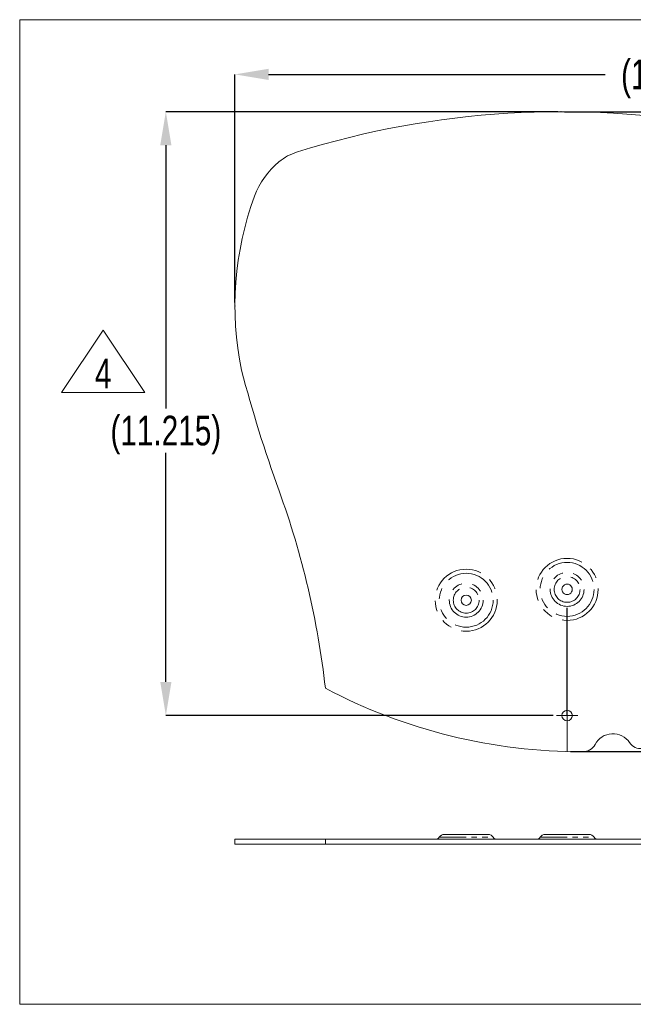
# Model space of a CAD drawing. Header units: inches. Extents: x 0 to 70.1, y 0 to 32.
# Tile 1 of 19: x 0 to 11.4, y 0 to 18.3. Entities that reach past the tile are written whole.
import ezdxf

# ---------------------------------------------------------------- set-up
doc = ezdxf.new("R2010")
doc.units = ezdxf.units.IN
doc.header["$LTSCALE"] = 4
doc.header["$MEASUREMENT"] = 0
doc.header["$PDSIZE"] = -1
doc.linetypes.add('CENTERX2', pattern=[0.8, 0.5, -0.1, 0.1, -0.1])
doc.linetypes.add('PHANTOM', pattern=[0.5, 0.25, -0.05, 0.05, -0.05, 0.05, -0.05])
for name, color, linetype in [('BORDER', 7, 'Continuous'), ('CENTER', 4, 'Continuous'), ('DIMS', 150, 'Continuous'), ('GEOMETRY', 3, 'Continuous'), ('PHANTOM', 6, 'PHANTOM')]:
    doc.layers.add(name, color=color, linetype=linetype)
doc.styles.add('SLDTEXTSTYLE0', font='TXT', dxfattribs={"width": 0.75})
doc.dimstyles.new('SLDDIMSTYLE0', dxfattribs={"dimtxt": 0.551181, "dimasz": 0.624, "dimexe": 0, "dimexo": 0.0625, "dimgap": 0.137795, "dimtad": 0, "dimtih": 1, "dimtoh": 1, "dimdec": 3, "dimlfac": 0.5, "dimrnd": 1e-09, "dimzin": 12, "dimdsep": 46, "dimtxsty": 'SLDTEXTSTYLE0', "dimsah": 1, "dimcen": 0.09, "dimadec": 0, "dimazin": 3, "dimtfac": 1, "dimtdec": 3, "dimtmove": 0, "dimatfit": 0, "dimfxl": 1, "dimfrac": 2, "dimtolj": 1, "dimtzin": 12, "dimarcsym": 0})
doc.dimstyles.new('SLDDIMSTYLE1', dxfattribs={"dimtxt": 0.551181, "dimasz": 0.624, "dimexe": 0, "dimexo": 0.0625, "dimgap": 0.137795, "dimtad": 0, "dimtih": 1, "dimtoh": 1, "dimlfac": 0.5, "dimrnd": 1e-09, "dimzin": 4, "dimdsep": 46, "dimtxsty": 'SLDTEXTSTYLE0', "dimsah": 1, "dimcen": 0.09, "dimadec": 0, "dimazin": 1, "dimtfac": 1, "dimtofl": 0, "dimtmove": 0, "dimatfit": 3, "dimfxl": 1, "dimfrac": 2, "dimtolj": 1, "dimtzin": 12, "dimarcsym": 0})

# ---------------------------------------------------------------- blocks, each defined once
blk = doc.blocks.new('SW_SYMBOL_T#_4')
at = {"color": 0, "linetype": 'Continuous', "lineweight": 0}
for p, q in [((-47.2, 0), (126, 259.8)), ((126, 259.8), (299.2, 0)), ((-47.2, 0), (299.2, 0))]:
    blk.add_line(p, q, dxfattribs=at)
at = {"color": 0, "linetype": 'Continuous', "lineweight": 0, "insert": (126, 78.7), "char_height": 123.3, "attachment_point": 5, "style": 'SLDTEXTSTYLE0'}
blk.add_mtext('4', dxfattribs=at)
blk = doc.blocks.new('*D42')
at = {"layer": 'Defpoints', "color": 0}
for p in [(10.061, 16.577), (2.716, 5.362), (10.172, 5.362)]:
    blk.add_point(p, dxfattribs=at)
at = {"layer": 'DIMS', "color": 0, "linetype": 'Continuous', "lineweight": -2}
for p, q in [((9.998, 16.577), (2.716, 16.577)), ((2.716, 15.953), (2.716, 11.068)), ((2.716, 5.986), (2.716, 10.242)), ((9.912, 5.362), (2.716, 5.362))]:
    blk.add_line(p, q, dxfattribs=at)
at = {"layer": 'DIMS', "color": 0}
for points in [[(2.82, 15.953), (2.612, 15.953), (2.716, 16.577)], [(2.612, 5.986), (2.82, 5.986), (2.716, 5.362)]]:
    blk.add_solid(points, dxfattribs=at)
at = {"layer": 'DIMS', "color": 0, "lineweight": 18, "insert": (2.716, 10.931), "char_height": 0.55118, "attachment_point": 2, "style": 'SLDTEXTSTYLE0'}
blk.add_mtext('\\A1;(11.215)', dxfattribs=at)
blk = doc.blocks.new('*D43')
at = {"layer": 'Defpoints', "color": 0}
for p in [(20.23, 17.27), (4, 12.968), (20.23, 12.771)]:
    blk.add_point(p, dxfattribs=at)
at = {"layer": 'DIMS', "color": 0, "linetype": 'Continuous', "lineweight": -2}
for p, q in [((4, 13.031), (4, 17.27)), ((4.624, 17.27), (10.879, 17.27)), ((19.606, 17.27), (13.222, 17.27)), ((20.23, 12.833), (20.23, 17.27))]:
    blk.add_line(p, q, dxfattribs=at)
at = {"layer": 'DIMS', "color": 0}
for points in [[(4.624, 17.374), (4.624, 17.166), (4, 17.27)], [(19.606, 17.166), (19.606, 17.374), (20.23, 17.27)]]:
    blk.add_solid(points, dxfattribs=at)
at = {"layer": 'DIMS', "color": 0, "lineweight": 18, "insert": (12.051, 17.545), "char_height": 0.55118, "attachment_point": 2, "style": 'SLDTEXTSTYLE0'}
blk.add_mtext('\\A1;(16.23)', dxfattribs=at)
blk = doc.blocks.new('*D44')
at = {"layer": 'Defpoints', "color": 0}
for p in [(10.061, 16.577), (20.727, 16.577), (10.172, 4.692)]:
    blk.add_point(p, dxfattribs=at)
at = {"layer": 'DIMS', "color": 0, "linetype": 'Continuous', "lineweight": -2}
for p, q in [((10.123, 16.577), (20.727, 16.577)), ((20.727, 15.953), (20.727, 11.048)), ((20.727, 5.316), (20.727, 10.221)), ((10.235, 4.692), (20.727, 4.692))]:
    blk.add_line(p, q, dxfattribs=at)
at = {"layer": 'DIMS', "color": 0}
for points in [[(20.831, 15.953), (20.623, 15.953), (20.727, 16.577)], [(20.623, 5.316), (20.831, 5.316), (20.727, 4.692)]]:
    blk.add_solid(points, dxfattribs=at)
at = {"layer": 'DIMS', "color": 0, "lineweight": 18, "insert": (20.727, 10.91), "char_height": 0.55118, "attachment_point": 2, "style": 'SLDTEXTSTYLE0'}
blk.add_mtext('\\A1;(11.88)', dxfattribs=at)
blk = doc.blocks.new('SW_CENTERMARKSYMBOL_0')
at = {"color": 0, "linetype": 'Continuous', "lineweight": 18}
for p, q in [((0, 0.1), (0, 0.198)), ((-0.1, 0), (-0.198, 0)), ((0, 0), (-0.1, 0)), ((0, 0), (0, 0.1)), ((0, 0), (0, -0.1)), ((0, 0), (0.1, 0)), ((0.1, 0), (0.198, 0)), ((0, -0.1), (0, -0.198))]:
    blk.add_line(p, q, dxfattribs=at)

msp = doc.modelspace()

# ---------------------------------------------------------------- linework, layer by layer
at = {"layer": 'BORDER', "linetype": 'Continuous', "lineweight": 18}
for p, q in [((0, 18.28571), (0, 0)), ((24, 18.28571), (0, 18.28571)), ((0, 0), (24, 0))]:
    msp.add_line(p, q, dxfattribs=at)
at = {"layer": 'CENTER', "linetype": 'CENTERX2'}
msp.add_line((10.17238, 5.36209), (10.17238, 7.50459), dxfattribs=at)
at = {"layer": 'CENTER', "linetype": 'CENTERX2', "lineweight": 18}
msp.add_line((10.17238, 5.36209), (10.17238, 4.69223), dxfattribs=at)
at = {"layer": 'GEOMETRY', "linetype": 'Continuous', "lineweight": 18}
for p, q in [((8.70548, 3.15411), (7.88927, 3.15411)), ((10.58048, 3.15411), (9.76427, 3.15411)), ((4.00019, 3.06411), (4.00019, 2.97411)), ((4.00019, 3.06411), (4.12156, 3.06411)), ((4.00019, 2.97411), (4.12156, 2.97411)), ((4.12156, 3.06411), (4.81893, 3.06411)), ((4.12156, 2.97411), (4.81893, 2.97411)), ((4.81893, 3.06411), (5.68035, 3.06411)), ((4.81893, 2.97411), (5.68035, 2.97411)), ((5.68035, 2.97411), (5.68035, 3.06411)), ((5.68035, 3.06411), (10.46226, 3.06411)), ((5.68035, 2.97411), (10.46226, 2.97411)), ((10.46226, 3.06411), (10.69147, 3.06411)), ((10.46226, 2.97411), (10.69147, 2.97411)), ((10.69147, 3.06411), (11.33353, 3.06411)), ((10.69147, 2.97411), (11.33353, 2.97411)), ((11.33353, 3.06411), (11.56841, 3.06411)), ((11.33353, 2.97411), (11.56841, 2.97411))]:
    msp.add_line(p, q, dxfattribs=at)
for centre, radius in [((8.29738, 7.50459), 0.0955), ((10.17238, 5.36209), 0.098)]:
    msp.add_circle(centre, radius, dxfattribs=at)
for centre, radius, start, end in [((10.06059, 0.09615), 16.48048, 52.271594, 107.299102), ((5.45731, 14.87638), 1, 107.299102, 129.790217), ((5.79754, 14.46789), 1.53162, 129.790217, 159.334124), ((9.89434, 12.96844), 5.89415, 159.750817, 191.647139), ((30.65578, 18.79632), 27.44658, 194.81447, 199.72041), ((-10.02863, 4.1119), 15.80697, 6.382902, 20.064816), ((10.17238, 7.70759), 0.0955, 359.400033, 180.599967), ((10.17238, 7.70559), 0.0955, 179.400033, 0.599967), ((10.44723, 14.90184), 10.21331, 242.177579, 270.084294), ((11.02238, 4.64989), 0.375, 33.928134, 151.936342), ((10.46188, 4.94872), 0.26018, 270.084294, 331.936342), ((11.54096, 4.99874), 0.25, 213.928134, 276.302381), ((7.88927, 3.04211), 0.112, 90, 146.326785), ((8.70548, 3.04211), 0.112, 33.673215, 90), ((9.76427, 3.04211), 0.112, 90, 146.326785), ((10.58048, 3.04211), 0.112, 33.673215, 90), ((7.72116, 3.15411), 0.09, 270, 326.326785), ((8.87359, 3.15411), 0.09, 213.673215, 270), ((9.59616, 3.15411), 0.09, 270, 326.326785), ((10.74859, 3.15411), 0.09, 213.673215, 270)]:
    msp.add_arc(centre, radius, start, end, dxfattribs=at)
at = {"layer": 'GEOMETRY', "linetype": 'Continuous', "lineweight": 0}
for p in [(10.06059, 16.57663), (4.00019, 12.96844)]:
    msp.add_point(p, dxfattribs=at)
at = {"layer": 'PHANTOM', "lineweight": 18, "ltscale": 0.5}
for p, q in [((7.79606, 3.10421), (8.79869, 3.10421)), ((9.67106, 3.10421), (10.67369, 3.10421))]:
    msp.add_line(p, q, dxfattribs=at)
at = {"layer": 'PHANTOM', "lineweight": 18}
for centre, radius in [((10.17238, 7.70559), 0.57621), ((8.29738, 7.50459), 0.57621), ((10.17238, 7.70559), 0.50132), ((8.29738, 7.50459), 0.50132), ((10.17238, 7.70559), 0.3149), ((10.17238, 7.70559), 0.24), ((8.29738, 7.50459), 0.3149), ((8.29738, 7.50459), 0.24)]:
    msp.add_circle(centre, radius, dxfattribs=at)

# ---------------------------------------------------------------- block references
at = {"layer": 'CENTER', "linetype": 'Continuous', "lineweight": 18}
msp.add_blockref('SW_CENTERMARKSYMBOL_0', (10.17238, 5.36209), dxfattribs=at)
at = {"layer": 'DIMS', "linetype": 'Continuous', "lineweight": 0, "xscale": 0.0044707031, "yscale": 0.0044707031, "zscale": 0.0044707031}
msp.add_blockref('SW_SYMBOL_T#_4', (0.9873, 11.36122), dxfattribs=at)

# ---------------------------------------------------------------- dimensions: what is measured, and where the dimension line sits
at = {"layer": 'DIMS', "linetype": 'Continuous', "lineweight": 18}
dim = msp.add_linear_dim(base=(20.22974, 17.26954), p1=(4.00019, 12.96844), p2=(20.22974, 12.77063), text='(<>)', dimstyle='SLDDIMSTYLE1', override={"dimlfac": 1}, dxfattribs=at)
dim.commit()
dim.dimension.update_dxf_attribs({"geometry": '*D43', "text_midpoint": (12.05057, 17.26954), "dimtype": 160})
for base, p1, p2, dimstyle, picture, middle in [((2.71648, 5.36209), (10.06059, 16.57663), (10.17238, 5.36209), 'SLDDIMSTYLE0', '*D42', (2.71648, 10.65506)), ((20.7275, 16.57663), (10.17238, 4.69223), (10.06059, 16.57663), 'SLDDIMSTYLE1', '*D44', (20.7275, 10.63443))]:
    dim = msp.add_linear_dim(base=base, p1=p1, p2=p2, angle=90, text='(<>)', dimstyle=dimstyle, override={"dimlfac": 1}, dxfattribs=at)
    dim.commit()
    dim.dimension.update_dxf_attribs({"geometry": picture, "text_midpoint": middle, "dimtype": 160})

doc.saveas('drawing.dxf')
